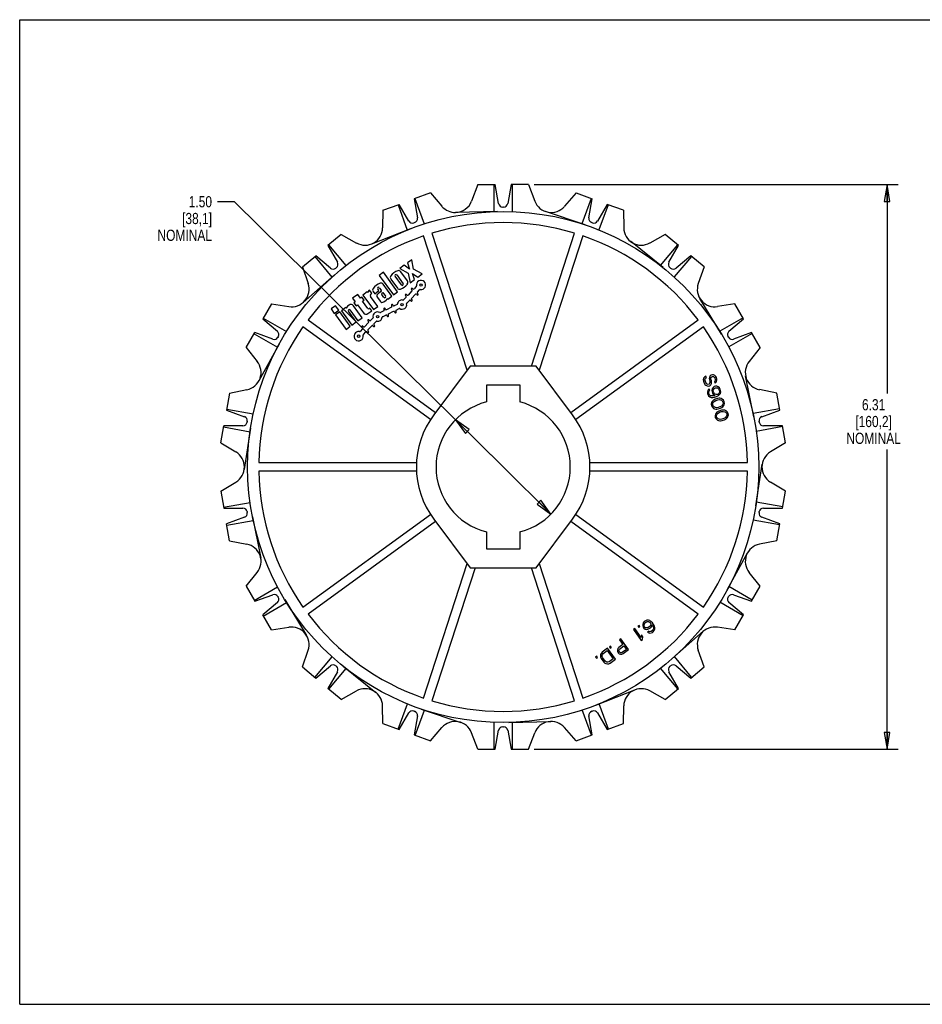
# Model space of a CAD drawing. Header units: inches. Extents: x 0 to 17, y 0 to 11.
# Tile 1 of 2: x 0 to 10.1, y 0 to 11. Entities that reach past the tile are written whole.
import ezdxf

# ---------------------------------------------------------------- set-up
doc = ezdxf.new("R2010")
doc.units = ezdxf.units.IN
doc.header["$LTSCALE"] = 0.935
doc.header["$MEASUREMENT"] = 0
doc.layers.get('0').update_dxf_attribs({"linetype": 'CONTINUOUS'})
doc.layers.add('ALL_FEATURES', color=7, linetype='CONTINUOUS')
doc.styles.get("Standard").update_dxf_attribs({"font": 'txt', "width": 0.8})
doc.dimstyles.new('DIMSTYLE_1', dxfattribs={"dimtxt": 0.125, "dimasz": 0.1875, "dimexe": 0.18, "dimexo": 0.0625, "dimgap": 0.09, "dimtad": 0, "dimtih": 1, "dimtoh": 1, "dimzin": 4, "dimdsep": 46, "dimtxsty": 'STANDARD', "dimblk": 'CLOSED', "dimblk1": 'CLOSED', "dimblk2": 'CLOSED', "dimcen": 0.09, "dimadec": 0, "dimazin": 0, "dimtp": 0.01, "dimtm": 0.01, "dimtfac": 1, "dimtofl": 0, "dimtmove": 0, "dimatfit": 3, "dimldrblk": 'CLOSED', "dimfxl": 1, "dimtolj": 1, "dimtzin": 4, "dimarcsym": 0})
doc.dimstyles.new('DIMSTYLE_2', dxfattribs={"dimtxt": 0.125, "dimasz": 0.1875, "dimexe": 0.18, "dimexo": 0.0625, "dimgap": 0.09, "dimtad": 0, "dimtih": 1, "dimtoh": 1, "dimzin": 4, "dimdsep": 46, "dimtxsty": 'STANDARD', "dimblk": 'CLOSED', "dimblk1": 'CLOSED', "dimblk2": 'CLOSED', "dimcen": 0.09, "dimadec": 0, "dimazin": 0, "dimtp": 0.01, "dimtm": 0.01, "dimtfac": 1, "dimtofl": 0, "dimtmove": 0, "dimatfit": 3, "dimldrblk": 'CLOSED', "dimfxl": 1, "dimtolj": 1, "dimtzin": 4, "dimarcsym": 0})

# ---------------------------------------------------------------- blocks, each defined once
blk = doc.blocks.new('_CLOSED')
at = {"color": 0, "linetype": 'BYBLOCK'}
for p, q in [((0, 0), (-1, 0.167)), ((-1, 0.167), (-1, -0.167)), ((-1, -0.167), (0, 0)), ((-1, 0), (0, 0))]:
    blk.add_line(p, q, dxfattribs=at)
blk = doc.blocks.new('*D1')
at = {"color": 3, "linetype": 'CONTINUOUS'}
for p, q in [((2.399, 8.967), (2.212, 8.967)), ((5.402, 6.003), (2.399, 8.967)), ((4.868, 6.53), (5.402, 6.003)), ((5.936, 5.477), (5.402, 6.003))]:
    blk.add_line(p, q, dxfattribs=at)
at = {"color": 3, "linetype": 'CONTINUOUS', "xscale": 0.1875, "yscale": 0.1875, "zscale": 0.1875}
for p, rotation in [((4.868, 6.53), 135.3801676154), ((5.936, 5.477), 315.3801676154)]:
    blk.add_blockref('_CLOSED', p, dxfattribs=dict(at, rotation=rotation))
at = {"color": 3, "linetype": 'CONTINUOUS', "insert": (2.149, 9.029), "char_height": 0.125, "width": 0.7, "attachment_point": 3, "line_spacing_factor": 0.9}
blk.add_mtext('1.50{\\Ftxt.shx;\\W1.600000;\\H0.125000; } \\P[38,1]\\PNOMINAL', dxfattribs=at)
blk = doc.blocks.new('*D2')
at = {"color": 3, "linetype": 'CONTINUOUS'}
for p, q in [((5.747, 9.157), (9.816, 9.157)), ((9.691, 9.157), (9.691, 6.824)), ((9.691, 2.849), (9.691, 6.199)), ((5.747, 2.849), (9.816, 2.849))]:
    blk.add_line(p, q, dxfattribs=at)
at = {"color": 3, "linetype": 'CONTINUOUS', "xscale": 0.1875, "yscale": 0.1875, "zscale": 0.1875}
for p, rotation in [((9.691, 9.157), 90), ((9.691, 2.849), 270)]:
    blk.add_blockref('_CLOSED', p, dxfattribs=dict(at, rotation=rotation))
at = {"color": 3, "linetype": 'CONTINUOUS', "insert": (9.541, 6.761), "char_height": 0.125, "width": 0.7, "attachment_point": 2, "line_spacing_factor": 0.9}
blk.add_mtext('6.31\\P[160,2]\\PNOMINAL', dxfattribs=at)

msp = doc.modelspace()

# ---------------------------------------------------------------- linework, layer by layer
at = {"color": 7, "linetype": 'CONTINUOUS'}
for p, q in [((0, 0), (0, 11)), ((0, 11), (17, 11)), ((4.589, 9.064), (4.406, 8.997)), ((4.589, 9.064), (4.718, 8.915)), ((6.216, 9.064), (6.086, 8.915)), ((6.216, 9.064), (6.398, 8.997)), ((4.058, 8.871), (4.24, 8.937)), ((4.227, 8.932), (4.329, 8.65)), ((4.347, 8.751), (4.24, 8.937)), ((4.406, 8.997), (4.444, 8.786)), ((4.416, 9.001), (4.519, 8.718)), ((6.384, 9.002), (6.281, 8.72)), ((6.36, 8.786), (6.398, 8.997)), ((6.564, 8.937), (6.457, 8.751)), ((6.574, 8.933), (6.471, 8.651)), ((6.746, 8.871), (6.564, 8.937)), ((4.058, 8.871), (4.055, 8.673)), ((6.318, 8.707), (5.875, 8.858)), ((6.746, 8.871), (6.749, 8.673)), ((4.414, 8.734), (4.404, 8.731)), ((6.4, 8.731), (6.391, 8.734)), ((3.591, 8.601), (3.443, 8.476)), ((3.591, 8.601), (3.764, 8.505)), ((4.366, 8.664), (3.93, 8.494)), ((7.213, 8.601), (7.04, 8.505)), ((7.362, 8.476), (7.213, 8.601)), ((3.443, 8.476), (3.55, 8.291)), ((3.451, 8.483), (3.644, 8.253)), ((7.188, 8.231), (6.823, 8.524)), ((7.35, 8.486), (7.157, 8.255)), ((7.254, 8.291), (7.362, 8.476)), ((3.159, 8.238), (3.307, 8.363)), ((3.471, 8.225), (3.307, 8.363)), ((7.497, 8.363), (7.333, 8.225)), ((7.646, 8.238), (7.497, 8.363)), ((3.296, 8.353), (3.489, 8.123)), ((4.296, 8.257), (4.246, 8.22)), ((4.355, 8.213), (4.296, 8.257)), ((4.382, 8.319), (4.332, 8.283)), ((4.332, 8.283), (4.355, 8.213)), ((4.401, 8.212), (4.382, 8.319)), ((7.505, 8.356), (7.312, 8.126)), ((3.159, 8.238), (3.223, 8.051)), ((3.519, 8.149), (3.167, 7.84)), ((3.539, 8.231), (3.532, 8.225)), ((4.065, 8.178), (4.018, 8.143)), ((4.018, 8.143), (4.176, 7.925)), ((4.223, 7.959), (4.065, 8.178)), ((4.212, 8.149), (4.284, 8.05)), ((4.246, 8.22), (4.342, 8.169)), ((4.332, 8.082), (4.258, 8.184)), ((4.342, 8.169), (4.363, 8.06)), ((4.413, 8.097), (4.39, 8.166)), ((4.39, 8.166), (4.448, 8.123)), ((4.498, 8.159), (4.401, 8.212)), ((4.448, 8.123), (4.498, 8.159)), ((7.273, 8.225), (7.265, 8.231)), ((7.646, 8.238), (7.581, 8.051)), ((4.159, 7.912), (4.062, 8.045)), ((4.146, 8.103), (4.22, 8.001)), ((4.266, 8.037), (4.194, 8.136)), ((4.363, 8.06), (4.413, 8.097)), ((3.777, 7.931), (3.72, 7.89)), ((3.807, 7.889), (3.777, 7.931)), ((3.883, 7.959), (3.834, 7.923)), ((3.834, 7.923), (3.952, 7.762)), ((3.888, 7.951), (3.883, 7.959)), ((3.91, 7.979), (3.902, 7.973)), ((3.936, 7.943), (3.91, 7.979)), ((3.923, 7.934), (3.936, 7.943)), ((3.949, 7.962), (3.967, 7.938)), ((3.967, 7.938), (4.014, 7.973)), ((4.014, 7.973), (4, 7.993)), ((4.036, 7.962), (4.004, 7.938)), ((4.017, 8.006), (4.039, 7.977)), ((4.07, 7.897), (4.046, 7.931)), ((4.048, 7.945), (4.058, 7.952)), ((4.058, 7.952), (4.088, 7.91)), ((4.176, 7.925), (4.223, 7.959)), ((4.328, 7.923), (4.32, 7.93)), ((4.383, 7.969), (4.339, 7.923)), ((4.376, 7.987), (4.383, 7.98)), ((4.376, 7.887), (4.421, 7.933)), ((4.394, 7.992), (4.387, 7.999)), ((4.431, 8.018), (4.406, 7.992)), ((4.432, 7.933), (4.439, 7.926)), ((4.443, 7.956), (4.468, 7.982)), ((4.45, 7.938), (4.443, 7.945)), ((2.812, 7.825), (2.715, 7.657)), ((2.812, 7.825), (3.007, 7.794)), ((3.68, 7.812), (3.664, 7.8)), ((3.72, 7.89), (3.75, 7.848)), ((3.75, 7.848), (3.734, 7.836)), ((3.734, 7.836), (3.758, 7.804)), ((3.758, 7.804), (3.774, 7.816)), ((3.774, 7.816), (3.84, 7.725)), ((3.823, 7.901), (3.807, 7.889)), ((3.847, 7.868), (3.823, 7.901)), ((3.831, 7.857), (3.847, 7.868)), ((3.891, 7.774), (3.831, 7.857)), ((4, 7.797), (3.919, 7.909)), ((3.997, 7.896), (4.028, 7.854)), ((4.07, 7.847), (4.095, 7.866)), ((4.086, 7.896), (4.084, 7.895)), ((4.107, 7.884), (4.112, 7.878)), ((4.112, 7.878), (4.159, 7.912)), ((4.173, 7.806), (4.169, 7.815)), ((4.217, 7.818), (4.184, 7.802)), ((4.317, 7.9), (4.288, 7.87)), ((4.309, 7.918), (4.317, 7.911)), ((4.325, 7.834), (4.354, 7.864)), ((4.365, 7.864), (4.373, 7.857)), ((4.384, 7.869), (4.377, 7.876)), ((7.842, 7.486), (7.599, 7.886)), ((7.992, 7.825), (7.797, 7.794)), ((8.089, 7.657), (7.992, 7.825)), ((3.529, 7.803), (3.48, 7.768)), ((3.48, 7.768), (3.515, 7.719)), ((3.515, 7.719), (3.564, 7.754)), ((3.577, 7.737), (3.528, 7.701)), ((3.528, 7.701), (3.646, 7.539)), ((3.564, 7.754), (3.529, 7.803)), ((3.694, 7.575), (3.577, 7.737)), ((3.643, 7.785), (3.595, 7.749)), ((3.595, 7.749), (3.712, 7.588)), ((3.65, 7.776), (3.643, 7.785)), ((3.761, 7.623), (3.672, 7.744)), ((3.675, 7.758), (3.676, 7.759)), ((3.69, 7.757), (3.778, 7.636)), ((3.827, 7.671), (3.731, 7.804)), ((3.89, 7.717), (3.934, 7.749)), ((3.913, 7.778), (3.905, 7.772)), ((3.934, 7.749), (3.913, 7.778)), ((3.952, 7.762), (4, 7.797)), ((4.069, 7.746), (4.032, 7.728)), ((4.068, 7.766), (4.072, 7.757)), ((4.087, 7.764), (4.082, 7.773)), ((4.155, 7.788), (4.097, 7.76)), ((4.121, 7.694), (4.117, 7.703)), ((4.12, 7.714), (4.178, 7.742)), ((4.154, 7.808), (4.159, 7.799)), ((4.188, 7.738), (4.193, 7.729)), ((4.207, 7.736), (4.203, 7.745)), ((4.207, 7.756), (4.239, 7.772)), ((2.715, 7.657), (2.879, 7.519)), ((2.72, 7.666), (2.981, 7.516)), ((3.712, 7.588), (3.761, 7.623)), ((3.778, 7.636), (3.827, 7.671)), ((3.898, 7.616), (3.854, 7.57)), ((3.891, 7.635), (3.898, 7.628)), ((3.909, 7.639), (3.902, 7.646)), ((3.946, 7.666), (3.92, 7.639)), ((3.958, 7.603), (3.983, 7.63)), ((3.965, 7.585), (3.958, 7.592)), ((4.054, 7.682), (4.092, 7.7)), ((4.102, 7.696), (4.107, 7.687)), ((8.082, 7.67), (7.822, 7.519)), ((7.925, 7.519), (8.089, 7.657)), ((2.529, 7.336), (2.626, 7.504)), ((2.619, 7.491), (2.879, 7.341)), ((2.828, 7.43), (2.626, 7.504)), ((3.646, 7.539), (3.694, 7.575)), ((3.831, 7.547), (3.803, 7.518)), ((3.824, 7.566), (3.831, 7.559)), ((3.842, 7.57), (3.835, 7.577)), ((3.84, 7.482), (3.869, 7.511)), ((3.88, 7.511), (3.887, 7.504)), ((3.891, 7.534), (3.935, 7.58)), ((3.898, 7.516), (3.891, 7.523)), ((3.947, 7.58), (3.954, 7.574)), ((8.183, 7.495), (7.923, 7.344)), ((8.178, 7.504), (7.976, 7.43)), ((8.275, 7.336), (8.178, 7.504)), ((2.898, 7.375), (2.673, 6.965)), ((2.89, 7.46), (2.885, 7.451)), ((7.919, 7.451), (7.914, 7.46)), ((2.529, 7.336), (2.654, 7.182)), ((8.275, 7.336), (8.15, 7.182)), ((7.642, 6.997), (7.638, 6.979)), ((7.638, 6.979), (7.64, 6.963)), ((7.64, 6.963), (7.648, 6.939)), ((7.655, 7.011), (7.642, 6.997)), ((7.648, 6.939), (7.656, 6.926)), ((7.666, 7.018), (7.655, 7.011)), ((7.657, 6.982), (7.664, 6.994)), ((7.658, 6.969), (7.657, 6.982)), ((7.666, 6.945), (7.658, 6.969)), ((7.664, 6.994), (7.672, 7)), ((7.672, 7), (7.666, 7.018)), ((7.673, 6.934), (7.666, 6.945)), ((7.682, 6.927), (7.673, 6.934)), ((7.709, 6.936), (7.702, 6.927)), ((7.707, 7.005), (7.705, 6.991)), ((7.705, 6.991), (7.706, 6.978)), ((7.706, 6.978), (7.711, 6.96)), ((7.715, 7.021), (7.707, 7.005)), ((7.712, 6.947), (7.709, 6.936)), ((7.711, 6.96), (7.712, 6.947)), ((7.726, 7.027), (7.715, 7.021)), ((7.721, 6.921), (7.729, 6.936)), ((7.724, 6.994), (7.727, 7.005)), ((7.724, 6.984), (7.724, 6.994)), ((7.73, 6.966), (7.724, 6.984)), ((7.739, 7.031), (7.726, 7.027)), ((7.727, 7.005), (7.735, 7.011)), ((7.729, 6.936), (7.731, 6.95)), ((7.731, 6.95), (7.73, 6.966)), ((7.735, 7.011), (7.741, 7.013)), ((7.752, 7.032), (7.739, 7.031)), ((7.741, 7.013), (7.751, 7.013)), ((7.751, 7.013), (7.76, 7.006)), ((7.768, 7.024), (7.752, 7.032)), ((7.76, 7.006), (7.766, 6.998)), ((7.768, 6.962), (7.763, 6.957)), ((7.763, 6.957), (7.769, 6.939)), ((7.766, 6.998), (7.772, 6.98)), ((7.778, 7.015), (7.768, 7.024)), ((7.772, 6.97), (7.768, 6.962)), ((7.769, 6.939), (7.777, 6.945)), ((7.772, 6.98), (7.772, 6.97)), ((7.777, 6.945), (7.786, 6.958)), ((7.785, 7.004), (7.778, 7.015)), ((7.789, 6.989), (7.785, 7.004)), ((7.786, 6.958), (7.791, 6.973)), ((7.791, 6.973), (7.789, 6.989)), ((8.202, 6.562), (8.11, 7.021)), ((2.345, 6.829), (2.311, 6.638)), ((2.345, 6.829), (2.539, 6.867)), ((5.215, 6.917), (5.215, 6.73)), ((5.59, 6.917), (5.215, 6.917)), ((5.59, 6.73), (5.59, 6.917)), ((7.656, 6.926), (7.666, 6.916)), ((7.666, 6.916), (7.682, 6.908)), ((7.693, 6.925), (7.682, 6.927)), ((7.682, 6.908), (7.696, 6.906)), ((7.688, 6.857), (7.684, 6.839)), ((7.684, 6.839), (7.685, 6.824)), ((7.685, 6.824), (7.689, 6.812)), ((7.697, 6.87), (7.688, 6.857)), ((7.702, 6.927), (7.693, 6.925)), ((7.696, 6.906), (7.711, 6.911)), ((7.705, 6.876), (7.697, 6.87)), ((7.7, 6.841), (7.703, 6.852)), ((7.7, 6.831), (7.7, 6.841)), ((7.705, 6.814), (7.7, 6.831)), ((7.703, 6.852), (7.71, 6.861)), ((7.71, 6.861), (7.705, 6.876)), ((7.711, 6.911), (7.721, 6.921)), ((7.738, 6.877), (7.734, 6.859)), ((7.734, 6.859), (7.736, 6.843)), ((7.736, 6.843), (7.741, 6.828)), ((7.748, 6.89), (7.738, 6.877)), ((7.741, 6.828), (7.749, 6.815)), ((7.761, 6.901), (7.748, 6.89)), ((7.75, 6.861), (7.754, 6.872)), ((7.75, 6.851), (7.75, 6.861)), ((7.757, 6.83), (7.75, 6.851)), ((7.754, 6.872), (7.761, 6.881)), ((7.763, 6.822), (7.757, 6.83)), ((7.773, 6.905), (7.761, 6.901)), ((7.761, 6.881), (7.769, 6.887)), ((7.772, 6.815), (7.763, 6.822)), ((7.769, 6.887), (7.775, 6.889)), ((7.79, 6.904), (7.773, 6.905)), ((7.775, 6.889), (7.785, 6.889)), ((7.785, 6.889), (7.796, 6.886)), ((7.805, 6.899), (7.79, 6.904)), ((7.796, 6.886), (7.805, 6.879)), ((7.807, 6.82), (7.799, 6.814)), ((7.819, 6.887), (7.805, 6.899)), ((7.805, 6.879), (7.811, 6.871)), ((7.814, 6.829), (7.807, 6.82)), ((7.811, 6.871), (7.818, 6.85)), ((7.818, 6.84), (7.814, 6.829)), ((7.818, 6.85), (7.818, 6.84)), ((7.827, 6.873), (7.819, 6.887)), ((7.82, 6.811), (7.829, 6.824)), ((7.832, 6.858), (7.827, 6.873)), ((7.829, 6.824), (7.834, 6.842)), ((7.834, 6.842), (7.832, 6.858)), ((8.459, 6.829), (8.265, 6.867)), ((8.493, 6.638), (8.459, 6.829)), ((7.689, 6.812), (7.697, 6.798)), ((7.697, 6.798), (7.711, 6.786)), ((7.711, 6.806), (7.705, 6.814)), ((7.72, 6.799), (7.711, 6.806)), ((7.711, 6.786), (7.726, 6.781)), ((7.731, 6.796), (7.72, 6.799)), ((7.726, 6.781), (7.743, 6.78)), ((7.731, 6.723), (7.727, 6.706)), ((7.741, 6.796), (7.731, 6.796)), ((7.738, 6.735), (7.731, 6.723)), ((7.748, 6.745), (7.738, 6.735)), ((7.761, 6.799), (7.741, 6.796)), ((7.743, 6.78), (7.765, 6.784)), ((7.743, 6.708), (7.746, 6.718)), ((7.746, 6.718), (7.761, 6.736)), ((7.756, 6.751), (7.748, 6.745)), ((7.749, 6.815), (7.767, 6.801)), ((7.77, 6.759), (7.756, 6.751)), ((7.767, 6.801), (7.761, 6.799)), ((7.761, 6.736), (7.778, 6.745)), ((7.765, 6.784), (7.787, 6.791)), ((7.797, 6.768), (7.77, 6.759)), ((7.783, 6.812), (7.772, 6.815)), ((7.778, 6.745), (7.799, 6.752)), ((7.793, 6.812), (7.783, 6.812)), ((7.787, 6.791), (7.807, 6.801)), ((7.799, 6.814), (7.793, 6.812)), ((7.814, 6.77), (7.797, 6.768)), ((7.799, 6.752), (7.818, 6.755)), ((7.807, 6.801), (7.82, 6.811)), ((7.824, 6.77), (7.814, 6.77)), ((7.818, 6.755), (7.84, 6.749)), ((7.838, 6.768), (7.824, 6.77)), ((7.85, 6.762), (7.838, 6.768)), ((7.84, 6.749), (7.849, 6.742)), ((7.849, 6.742), (7.857, 6.728)), ((7.864, 6.75), (7.85, 6.762)), ((7.859, 6.712), (7.856, 6.701)), ((7.857, 6.728), (7.859, 6.712)), ((7.872, 6.733), (7.864, 6.75)), ((7.871, 6.697), (7.875, 6.714)), ((7.875, 6.714), (7.872, 6.733)), ((2.311, 6.638), (2.513, 6.565)), ((2.313, 6.649), (2.609, 6.596)), ((7.727, 6.706), (7.73, 6.687)), ((7.73, 6.687), (7.739, 6.67)), ((7.739, 6.67), (7.753, 6.658)), ((7.745, 6.692), (7.743, 6.708)), ((7.753, 6.678), (7.745, 6.692)), ((7.762, 6.671), (7.753, 6.678)), ((7.753, 6.658), (7.765, 6.652)), ((7.784, 6.665), (7.762, 6.671)), ((7.765, 6.652), (7.779, 6.65)), ((7.78, 6.605), (7.774, 6.593)), ((7.779, 6.65), (7.789, 6.65)), ((7.79, 6.614), (7.78, 6.605)), ((7.803, 6.668), (7.784, 6.665)), ((7.789, 6.65), (7.805, 6.652)), ((7.789, 6.588), (7.803, 6.606)), ((7.798, 6.62), (7.79, 6.614)), ((7.813, 6.628), (7.798, 6.62)), ((7.824, 6.675), (7.803, 6.668)), ((7.803, 6.606), (7.82, 6.614)), ((7.805, 6.652), (7.832, 6.661)), ((7.84, 6.637), (7.813, 6.628)), ((7.82, 6.614), (7.842, 6.621)), ((7.842, 6.684), (7.824, 6.675)), ((7.832, 6.661), (7.846, 6.669)), ((7.856, 6.639), (7.84, 6.637)), ((7.856, 6.701), (7.842, 6.684)), ((7.842, 6.621), (7.861, 6.624)), ((7.846, 6.669), (7.855, 6.675)), ((7.855, 6.675), (7.865, 6.685)), ((7.866, 6.639), (7.856, 6.639)), ((7.861, 6.624), (7.883, 6.618)), ((7.865, 6.685), (7.871, 6.697)), ((7.88, 6.637), (7.866, 6.639)), ((7.892, 6.631), (7.88, 6.637)), ((7.883, 6.618), (7.892, 6.611)), ((7.906, 6.619), (7.892, 6.631)), ((7.892, 6.611), (7.9, 6.597)), ((7.915, 6.602), (7.906, 6.619)), ((7.918, 6.584), (7.915, 6.602)), ((8.49, 6.653), (8.194, 6.6)), ((8.291, 6.565), (8.493, 6.638)), ((2.543, 6.513), (2.541, 6.503)), ((7.774, 6.593), (7.77, 6.575)), ((7.77, 6.575), (7.772, 6.556)), ((7.772, 6.556), (7.781, 6.539)), ((7.781, 6.539), (7.795, 6.527)), ((7.786, 6.577), (7.789, 6.588)), ((7.787, 6.561), (7.786, 6.577)), ((7.795, 6.547), (7.787, 6.561)), ((7.804, 6.54), (7.795, 6.547)), ((7.795, 6.527), (7.807, 6.521)), ((7.826, 6.534), (7.804, 6.54)), ((7.807, 6.521), (7.821, 6.519)), ((7.821, 6.519), (7.831, 6.519)), ((7.846, 6.537), (7.826, 6.534)), ((7.831, 6.519), (7.847, 6.521)), ((7.867, 6.544), (7.846, 6.537)), ((7.847, 6.521), (7.875, 6.53)), ((7.884, 6.553), (7.867, 6.544)), ((7.875, 6.53), (7.889, 6.538)), ((7.898, 6.571), (7.884, 6.553)), ((7.889, 6.538), (7.897, 6.544)), ((7.897, 6.544), (7.907, 6.554)), ((7.902, 6.582), (7.898, 6.571)), ((7.9, 6.597), (7.902, 6.582)), ((7.907, 6.554), (7.913, 6.566)), ((7.913, 6.566), (7.918, 6.584)), ((8.263, 6.503), (8.261, 6.513)), ((2.247, 6.273), (2.281, 6.464)), ((2.278, 6.45), (2.574, 6.397)), ((2.495, 6.464), (2.281, 6.464)), ((2.58, 6.436), (2.509, 5.974)), ((8.525, 6.454), (8.229, 6.401)), ((8.524, 6.464), (8.309, 6.464)), ((8.557, 6.273), (8.524, 6.464)), ((2.247, 6.273), (2.416, 6.171)), ((8.557, 6.273), (8.388, 6.171)), ((8.224, 5.57), (8.295, 6.033)), ((2.247, 5.734), (2.416, 5.835)), ((8.557, 5.734), (8.388, 5.835)), ((2.247, 5.734), (2.281, 5.543)), ((8.524, 5.543), (8.557, 5.734)), ((2.279, 5.553), (2.575, 5.605)), ((2.281, 5.543), (2.495, 5.543)), ((2.541, 5.504), (2.543, 5.494)), ((8.526, 5.557), (8.23, 5.609)), ((8.261, 5.494), (8.263, 5.504)), ((8.309, 5.543), (8.524, 5.543)), ((2.513, 5.442), (2.311, 5.369)), ((2.314, 5.354), (2.61, 5.406)), ((2.602, 5.445), (2.694, 4.986)), ((8.491, 5.358), (8.195, 5.41)), ((8.493, 5.369), (8.291, 5.442)), ((2.345, 5.178), (2.311, 5.369)), ((8.459, 5.178), (8.493, 5.369)), ((2.345, 5.178), (2.539, 5.14)), ((5.215, 5.277), (5.215, 5.09)), ((5.59, 5.09), (5.59, 5.277)), ((8.459, 5.178), (8.265, 5.14)), ((5.215, 5.09), (5.59, 5.09)), ((7.906, 4.631), (8.131, 5.042)), ((2.529, 4.671), (2.654, 4.824)), ((8.275, 4.671), (8.15, 4.824)), ((2.529, 4.671), (2.626, 4.503)), ((2.621, 4.512), (2.882, 4.663)), ((8.185, 4.516), (7.925, 4.666)), ((8.178, 4.503), (8.275, 4.671)), ((2.626, 4.503), (2.828, 4.576)), ((2.885, 4.556), (2.89, 4.547)), ((2.962, 4.521), (3.205, 4.121)), ((7.914, 4.547), (7.919, 4.556)), ((7.976, 4.576), (8.178, 4.503)), ((2.879, 4.488), (2.715, 4.35)), ((2.722, 4.337), (2.982, 4.488)), ((8.084, 4.341), (7.824, 4.491)), ((8.089, 4.35), (7.925, 4.488)), ((2.812, 4.182), (2.715, 4.35)), ((7.992, 4.182), (8.089, 4.35)), ((2.812, 4.182), (3.007, 4.213)), ((7.992, 4.182), (7.797, 4.213)), ((7.286, 3.858), (7.637, 4.167)), ((3.159, 3.769), (3.223, 3.956)), ((3.299, 3.651), (3.492, 3.881)), ((7.508, 3.654), (7.315, 3.884)), ((7.646, 3.769), (7.581, 3.956)), ((3.159, 3.769), (3.307, 3.644)), ((3.307, 3.644), (3.471, 3.782)), ((3.454, 3.521), (3.647, 3.751)), ((3.532, 3.782), (3.539, 3.776)), ((3.616, 3.776), (3.981, 3.483)), ((7.354, 3.524), (7.16, 3.754)), ((7.265, 3.776), (7.273, 3.782)), ((7.333, 3.782), (7.497, 3.644)), ((7.497, 3.644), (7.646, 3.769)), ((3.55, 3.716), (3.443, 3.53)), ((7.362, 3.53), (7.254, 3.716)), ((3.591, 3.406), (3.443, 3.53)), ((7.213, 3.406), (7.362, 3.53)), ((3.591, 3.406), (3.764, 3.502)), ((6.438, 3.343), (6.874, 3.513)), ((7.213, 3.406), (7.04, 3.502)), ((4.058, 3.136), (4.055, 3.334)), ((4.23, 3.073), (4.333, 3.356)), ((6.578, 3.075), (6.475, 3.357)), ((6.746, 3.136), (6.749, 3.334)), ((4.24, 3.07), (4.347, 3.256)), ((4.404, 3.276), (4.414, 3.273)), ((4.444, 3.221), (4.406, 3.009)), ((4.42, 3.004), (4.523, 3.287)), ((4.486, 3.299), (4.929, 3.149)), ((6.388, 3.006), (6.285, 3.288)), ((6.398, 3.009), (6.36, 3.221)), ((6.391, 3.273), (6.4, 3.276)), ((6.457, 3.256), (6.564, 3.07)), ((4.058, 3.136), (4.24, 3.07)), ((4.589, 2.943), (4.718, 3.092)), ((5.303, 2.849), (5.303, 3.15)), ((5.397, 3.099), (5.407, 3.099)), ((5.466, 3.149), (5.934, 3.16)), ((5.505, 2.849), (5.505, 3.15)), ((6.216, 2.943), (6.086, 3.092)), ((6.564, 3.07), (6.746, 3.136)), ((4.406, 3.009), (4.589, 2.943)), ((5.12, 2.849), (5.049, 3.034)), ((5.314, 2.849), (5.351, 3.061)), ((5.453, 3.061), (5.491, 2.849)), ((5.684, 2.849), (5.755, 3.034)), ((6.216, 2.943), (6.398, 3.009)), ((5.12, 2.849), (5.314, 2.849)), ((5.491, 2.849), (5.684, 2.849)), ((0, 0), (17, 0))]:
    msp.add_line(p, q, dxfattribs=at)
for centre, radius in [((5.402, 6.003), 2.855), ((4.484, 8.036), 0.014), ((4.272, 7.817), 0.014), ((3.999, 7.683), 0.014), ((3.787, 7.464), 0.014)]:
    msp.add_circle(centre, radius, dxfattribs=at)
for centre, radius, start, end in [((4.866, 9.043), 0.196, 221, 271.2773), ((5.938, 9.043), 0.196, 201, 319), ((4.388, 8.775), 0.047, 210, 290), ((4.397, 8.778), 0.047, 290, 10), ((6.407, 8.778), 0.047, 170, 250), ((6.416, 8.775), 0.047, 250, 330), ((5.402, 6.003), 2.73, 109.0179, 142.9821), ((3.859, 8.677), 0.196, 241, 359), ((5.402, 6.003), 2.73, 37.0179, 70.9821), ((6.945, 8.677), 0.196, 181, 299), ((3.509, 8.267), 0.047, 310, 30), ((7.295, 8.267), 0.047, 150, 230), ((3.501, 8.261), 0.047, 230, 310), ((4.275, 8.043), 0.16, 108.5424, 143.4576), ((4.203, 8.142), 0.011, 36, 216), ((4.233, 8.167), 0.03, 36, 108.5424), ((7.303, 8.261), 0.047, 230, 310), ((3.037, 7.988), 0.196, 261, 19), ((4.079, 7.903), 0.16, 108.0798, 143.9202), ((4.038, 8.027), 0.03, 36, 108.0798), ((4.17, 8.121), 0.03, 143.4576, 216), ((4.203, 8.142), 0.16, 288.5424, 323.4576), ((4.275, 8.043), 0.011, 216, 36), ((4.307, 8.065), 0.03, 323.4576, 36), ((4.484, 8.036), 0.052, 260.5181, 191.4819), ((7.767, 7.988), 0.196, 161, 279), ((3.923, 7.944), 0.036, 126, 168.7486), ((3.934, 7.919), 0.018, 126, 216), ((3.973, 7.98), 0.03, 143.9202, 216), ((4.021, 7.914), 0.03, 126, 216), ((4.009, 8), 0.011, 36, 216), ((4.03, 7.97), 0.011, 306, 36), ((4.054, 7.937), 0.01, 126, 216), ((4.244, 8.019), 0.03, 216, 288.5424), ((4.315, 7.924), 0.008, 46, 226), ((4.333, 7.929), 0.008, 226, 316), ((4.382, 7.993), 0.008, 46, 226), ((4.378, 7.975), 0.008, 316, 46), ((4.4, 7.998), 0.008, 226, 316), ((4.427, 7.927), 0.008, 46, 136), ((4.425, 8.024), 0.008, 316, 11.4819), ((4.445, 7.932), 0.008, 226, 46), ((4.449, 7.95), 0.008, 136, 226), ((4.474, 7.977), 0.008, 80.5181, 136), ((3.701, 7.783), 0.036, 36, 126), ((4.052, 7.872), 0.03, 216, 306), ((4.079, 7.903), 0.01, 216, 306), ((4.08, 7.905), 0.01, 306, 36), ((4.078, 7.89), 0.03, 306, 348.8334), ((4.161, 7.812), 0.008, 26, 206), ((4.213, 7.826), 0.008, 296, 351.4819), ((4.272, 7.817), 0.052, 80.5181, 171.4819), ((4.272, 7.817), 0.052, 240.5181, 11.4819), ((4.282, 7.876), 0.008, 260.5181, 316), ((4.311, 7.906), 0.008, 316, 46), ((4.331, 7.829), 0.008, 136, 191.4819), ((4.36, 7.858), 0.008, 46, 136), ((4.378, 7.863), 0.008, 226, 46), ((4.382, 7.881), 0.008, 136, 226), ((3.685, 7.771), 0.036, 126, 172.2383), ((3.681, 7.75), 0.01, 126, 216), ((3.682, 7.751), 0.01, 36, 126), ((3.869, 7.746), 0.036, 216, 306), ((3.899, 7.78), 0.01, 216, 306), ((3.999, 7.683), 0.052, 60.5181, 191.4819), ((4.028, 7.735), 0.008, 240.5181, 296), ((4.075, 7.77), 0.008, 26, 206), ((4.065, 7.754), 0.008, 296, 26), ((4.094, 7.768), 0.008, 206, 296), ((4.095, 7.692), 0.008, 26, 116), ((4.124, 7.706), 0.008, 116, 206), ((4.151, 7.796), 0.008, 296, 26), ((4.18, 7.81), 0.008, 206, 296), ((4.181, 7.734), 0.008, 26, 116), ((4.2, 7.733), 0.008, 206, 26), ((4.21, 7.749), 0.008, 116, 206), ((4.243, 7.765), 0.008, 60.5181, 116), ((3.896, 7.64), 0.008, 46, 226), ((3.892, 7.622), 0.008, 316, 46), ((3.914, 7.645), 0.008, 226, 316), ((3.94, 7.671), 0.008, 316, 11.4819), ((3.963, 7.598), 0.008, 136, 226), ((3.989, 7.624), 0.008, 80.5181, 136), ((3.999, 7.683), 0.052, 260.5181, 351.4819), ((4.058, 7.674), 0.008, 116, 171.4819), ((4.114, 7.69), 0.008, 206, 26), ((5.402, 6.003), 2.73, 145.0179, 178.9821), ((2.849, 7.483), 0.047, 330, 50), ((3.787, 7.464), 0.052, 80.5181, 11.4819), ((3.797, 7.523), 0.008, 260.5181, 316), ((3.829, 7.571), 0.008, 46, 226), ((3.826, 7.553), 0.008, 316, 46), ((3.846, 7.476), 0.008, 136, 191.4819), ((3.848, 7.576), 0.008, 226, 316), ((3.874, 7.506), 0.008, 46, 136), ((3.893, 7.51), 0.008, 226, 46), ((3.897, 7.529), 0.008, 136, 226), ((3.941, 7.575), 0.008, 46, 136), ((3.959, 7.579), 0.008, 226, 46), ((5.402, 6.003), 2.73, 1.0179, 34.9821), ((7.955, 7.483), 0.047, 130, 210), ((2.844, 7.475), 0.047, 250, 330), ((7.96, 7.475), 0.047, 210, 290), ((2.501, 7.059), 0.196, 281, 39), ((8.303, 7.059), 0.196, 141, 259), ((5.402, 6.003), 0.75, 104.4775, 255.5225), ((5.402, 6.003), 0.75, 284.4775, 75.5225), ((2.495, 6.511), 0.047, 270, 350), ((2.497, 6.521), 0.047, 350, 70), ((8.307, 6.521), 0.047, 110, 190), ((8.309, 6.511), 0.047, 190, 270), ((2.315, 6.003), 0.196, 301, 59), ((8.489, 6.003), 0.196, 121, 239), ((5.402, 6.003), 2.73, 181.0179, 214.9821), ((5.402, 6.003), 2.73, 325.0179, 358.9821), ((2.495, 5.496), 0.047, 10, 90), ((8.309, 5.496), 0.047, 90, 170), ((2.497, 5.486), 0.047, 290, 10), ((8.307, 5.486), 0.047, 170, 250), ((2.501, 4.948), 0.196, 321, 79), ((8.303, 4.948), 0.196, 101, 219), ((2.844, 4.532), 0.047, 30, 110), ((2.849, 4.524), 0.047, 310, 30), ((7.955, 4.524), 0.047, 150, 230), ((7.96, 4.532), 0.047, 70, 150), ((5.402, 6.003), 2.73, 217.0179, 250.9821), ((5.402, 6.003), 2.73, 289.0179, 322.9821), ((3.037, 4.019), 0.196, 341, 99), ((7.767, 4.019), 0.196, 81, 199), ((3.501, 3.746), 0.047, 50, 130), ((3.509, 3.74), 0.047, 330, 50), ((7.295, 3.74), 0.047, 130, 210), ((7.303, 3.746), 0.047, 50, 130), ((3.859, 3.33), 0.196, 1, 119), ((6.945, 3.33), 0.196, 61, 179), ((5.402, 6.003), 2.73, 253.0179, 286.9821), ((4.388, 3.232), 0.047, 70, 150), ((4.397, 3.229), 0.047, 350, 70), ((6.407, 3.229), 0.047, 110, 190), ((6.416, 3.232), 0.047, 30, 110), ((4.866, 2.964), 0.196, 21, 139), ((5.397, 3.052), 0.047, 90, 170), ((5.407, 3.052), 0.047, 10, 90), ((5.938, 2.964), 0.196, 41, 159)]:
    msp.add_arc(centre, radius, start, end, dxfattribs=at)
at = {"layer": 'ALL_FEATURES', "color": 7, "linetype": 'CONTINUOUS'}
for p, q in [((5.12, 9.157), (5.049, 8.973)), ((5.12, 9.157), (5.314, 9.157)), ((5.299, 9.157), (5.299, 8.857)), ((5.351, 8.946), (5.314, 9.157)), ((5.491, 9.157), (5.453, 8.946)), ((5.684, 9.157), (5.491, 9.157)), ((5.501, 9.157), (5.501, 8.857)), ((5.684, 9.157), (5.755, 8.973)), ((5.338, 8.858), (4.87, 8.847)), ((5.407, 8.907), (5.397, 8.907)), ((5, 7.083), (4.512, 8.584)), ((4.605, 8.614), (5.088, 7.128)), ((5.717, 7.128), (6.199, 8.614)), ((6.292, 8.584), (5.804, 7.083)), ((3.222, 7.647), (4.646, 6.612)), ((6.158, 6.612), (7.582, 7.647)), ((4.59, 6.534), (3.165, 7.569)), ((7.639, 7.569), (6.214, 6.534)), ((5.035, 7.128), (4.627, 6.587)), ((5.77, 7.128), (5.035, 7.128)), ((6.177, 6.587), (5.77, 7.128)), ((2.672, 6.052), (4.433, 6.052)), ((6.371, 6.052), (8.132, 6.052)), ((4.433, 5.955), (2.672, 5.955)), ((8.132, 5.955), (6.371, 5.955)), ((3.165, 4.438), (4.59, 5.473)), ((4.646, 5.394), (3.222, 4.36)), ((4.627, 5.42), (5.035, 4.878)), ((5.77, 4.878), (6.177, 5.42)), ((7.582, 4.36), (6.158, 5.394)), ((6.214, 5.473), (7.639, 4.438)), ((4.512, 3.422), (5, 4.924)), ((5.088, 4.878), (4.605, 3.392)), ((5.035, 4.878), (5.77, 4.878)), ((6.199, 3.392), (5.717, 4.878)), ((5.804, 4.924), (6.292, 3.422)), ((7.006, 4.291), (6.991, 4.284)), ((7.024, 4.292), (7.006, 4.291)), ((7.039, 4.287), (7.024, 4.292)), ((6.872, 4.198), (6.857, 4.187)), ((6.857, 4.187), (6.945, 4.065)), ((6.945, 4.097), (6.872, 4.198)), ((6.92, 4.233), (6.908, 4.223)), ((6.908, 4.223), (6.917, 4.211)), ((6.917, 4.211), (6.93, 4.22)), ((6.93, 4.22), (6.92, 4.233)), ((6.968, 4.263), (6.961, 4.246)), ((6.961, 4.246), (6.961, 4.23)), ((6.961, 4.23), (6.965, 4.214)), ((6.965, 4.214), (6.974, 4.201)), ((6.978, 4.275), (6.968, 4.263)), ((6.974, 4.201), (6.989, 4.192)), ((6.976, 4.241), (6.98, 4.252)), ((6.976, 4.23), (6.976, 4.241)), ((6.979, 4.22), (6.976, 4.23)), ((6.991, 4.284), (6.978, 4.275)), ((6.985, 4.213), (6.979, 4.22)), ((6.98, 4.252), (6.985, 4.26)), ((6.985, 4.26), (7.003, 4.273)), ((6.993, 4.207), (6.985, 4.213)), ((6.989, 4.192), (7.002, 4.189)), ((7.002, 4.205), (6.993, 4.207)), ((7.013, 4.206), (7.002, 4.205)), ((7.002, 4.189), (7.02, 4.191)), ((7.003, 4.273), (7.012, 4.276)), ((7.012, 4.276), (7.024, 4.276)), ((7.023, 4.209), (7.013, 4.206)), ((7.02, 4.191), (7.035, 4.197)), ((7.041, 4.221), (7.023, 4.209)), ((7.024, 4.276), (7.035, 4.272)), ((7.035, 4.272), (7.043, 4.266)), ((7.035, 4.197), (7.047, 4.207)), ((7.053, 4.278), (7.039, 4.287)), ((7.046, 4.229), (7.041, 4.221)), ((7.043, 4.266), (7.048, 4.259)), ((7.05, 4.24), (7.046, 4.229)), ((7.047, 4.207), (7.058, 4.218)), ((7.048, 4.259), (7.051, 4.249)), ((7.051, 4.249), (7.05, 4.24)), ((7.069, 4.262), (7.053, 4.278)), ((7.058, 4.218), (7.066, 4.24)), ((7.066, 4.24), (7.07, 4.235)), ((7.082, 4.244), (7.069, 4.262)), ((7.07, 4.235), (7.078, 4.217)), ((7.078, 4.186), (7.072, 4.177)), ((7.078, 4.217), (7.081, 4.208)), ((7.082, 4.196), (7.078, 4.186)), ((7.081, 4.208), (7.082, 4.196)), ((7.093, 4.224), (7.082, 4.244)), ((7.09, 4.175), (7.097, 4.191)), ((7.097, 4.207), (7.093, 4.224)), ((7.097, 4.191), (7.097, 4.207)), ((6.716, 4.084), (6.7, 4.073)), ((6.7, 4.073), (6.74, 4.019)), ((6.804, 3.963), (6.716, 4.084)), ((6.948, 4.126), (6.945, 4.097)), ((6.945, 4.065), (6.96, 4.076)), ((6.963, 4.106), (6.948, 4.126)), ((6.96, 4.076), (6.963, 4.106)), ((7.026, 4.167), (7.013, 4.158)), ((7.013, 4.158), (7.021, 4.152)), ((7.021, 4.152), (7.036, 4.147)), ((7.036, 4.163), (7.026, 4.167)), ((7.048, 4.164), (7.036, 4.163)), ((7.036, 4.147), (7.055, 4.149)), ((7.057, 4.166), (7.048, 4.164)), ((7.055, 4.149), (7.069, 4.155)), ((7.072, 4.177), (7.057, 4.166)), ((7.069, 4.155), (7.079, 4.163)), ((7.079, 4.163), (7.09, 4.175)), ((6.569, 3.977), (6.508, 3.933)), ((6.657, 3.856), (6.569, 3.977)), ((6.602, 4.001), (6.589, 3.992)), ((6.589, 3.992), (6.599, 3.979)), ((6.599, 3.979), (6.611, 3.988)), ((6.611, 3.988), (6.602, 4.001)), ((6.684, 3.974), (6.679, 3.959)), ((6.694, 3.986), (6.684, 3.974)), ((6.74, 4.019), (6.694, 3.986)), ((6.696, 3.951), (6.697, 3.96)), ((6.697, 3.96), (6.703, 3.968)), ((6.703, 3.968), (6.751, 4.003)), ((6.779, 3.964), (6.731, 3.93)), ((6.743, 3.918), (6.804, 3.963)), ((6.751, 4.003), (6.779, 3.964)), ((6.448, 3.889), (6.435, 3.88)), ((6.435, 3.88), (6.444, 3.867)), ((6.444, 3.867), (6.457, 3.876)), ((6.457, 3.876), (6.448, 3.889)), ((6.491, 3.909), (6.489, 3.891)), ((6.489, 3.891), (6.491, 3.877)), ((6.497, 3.921), (6.491, 3.909)), ((6.491, 3.877), (6.498, 3.863)), ((6.508, 3.933), (6.497, 3.921)), ((6.498, 3.863), (6.526, 3.824)), ((6.507, 3.897), (6.511, 3.908)), ((6.508, 3.886), (6.507, 3.897)), ((6.513, 3.874), (6.508, 3.886)), ((6.511, 3.908), (6.52, 3.918)), ((6.541, 3.835), (6.513, 3.874)), ((6.52, 3.918), (6.565, 3.951)), ((6.565, 3.951), (6.631, 3.86)), ((6.631, 3.86), (6.585, 3.827)), ((6.596, 3.812), (6.657, 3.856)), ((6.679, 3.959), (6.679, 3.943)), ((6.679, 3.943), (6.682, 3.933)), ((6.682, 3.933), (6.69, 3.923)), ((6.69, 3.923), (6.698, 3.917)), ((6.699, 3.942), (6.696, 3.951)), ((6.698, 3.917), (6.713, 3.912)), ((6.705, 3.934), (6.699, 3.942)), ((6.713, 3.928), (6.705, 3.934)), ((6.722, 3.927), (6.713, 3.928)), ((6.713, 3.912), (6.729, 3.912)), ((6.731, 3.93), (6.722, 3.927)), ((6.729, 3.912), (6.743, 3.918)), ((6.526, 3.824), (6.538, 3.813)), ((6.538, 3.813), (6.55, 3.806)), ((6.551, 3.826), (6.541, 3.835)), ((6.55, 3.806), (6.568, 3.803)), ((6.562, 3.822), (6.551, 3.826)), ((6.573, 3.823), (6.562, 3.822)), ((6.568, 3.803), (6.582, 3.805)), ((6.585, 3.827), (6.573, 3.823)), ((6.582, 3.805), (6.596, 3.812))]:
    msp.add_line(p, q, dxfattribs=at)
for centre, radius, start, end in [((4.866, 9.043), 0.196, 271.2773, 339), ((5.397, 8.954), 0.047, 190, 270), ((5.407, 8.954), 0.047, 270, 350), ((5.402, 6.003), 2.73, 73.0179, 106.9821), ((5.402, 6.003), 0.97, 143.0457, 216.9543), ((5.402, 6.003), 0.97, 323.0457, 36.9543)]:
    msp.add_arc(centre, radius, start, end, dxfattribs=at)

# ---------------------------------------------------------------- dimensions: what is measured, and where the dimension line sits
at = {"color": 3, "linetype": 'CONTINUOUS'}
dim = msp.add_linear_dim(base=(9.691, 9.157), p1=(5.747, 2.849), p2=(5.747, 9.157), angle=90, text='<>\\PNOMINAL', dimstyle='DIMSTYLE_1', dxfattribs=at)
dim.commit()
dim.dimension.update_dxf_attribs({"geometry": '*D2', "text_midpoint": (9.491, 6.511), "dimtype": 160})
dim = msp.add_diameter_dim_2p(p1=(4.868, 6.53), p2=(5.936, 5.477), text='<> \\PNOMINAL', dimstyle='DIMSTYLE_2', dxfattribs=at)
dim.commit()
dim.dimension.update_dxf_attribs({"geometry": '*D1', "text_midpoint": (1.349, 8.779), "dimtype": 163})

doc.saveas('drawing.dxf')
